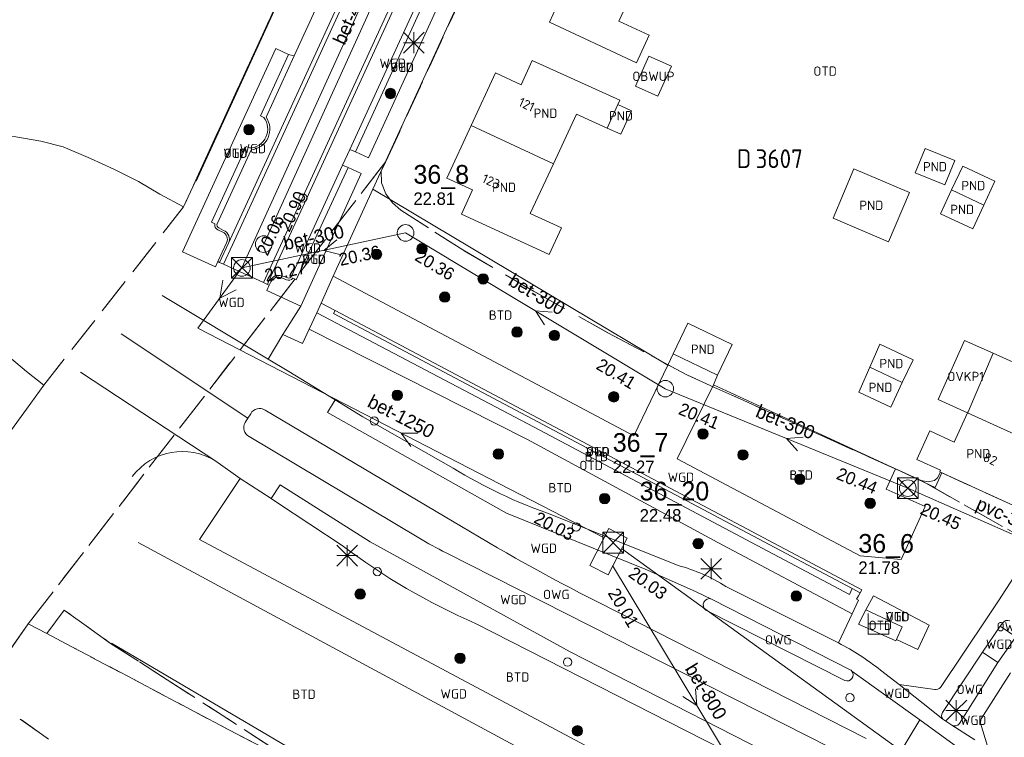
# Model space of a CAD drawing. Header units: metres. Extents: x 207644 to 210135, y 370459 to 373417.
# Tile 18 of 256: x 207854 to 207949, y 372045 to 372115. Entities that reach past the tile are written whole.
import ezdxf
from ezdxf.enums import TextEntityAlignment as Align

# ---------------------------------------------------------------- set-up
doc = ezdxf.new("R2010")
doc.units = ezdxf.units.M
doc.linetypes.add('HIDDEN2', pattern=[4.7625, 3.175, -1.5875])
for name, color, linetype in [('BTD', 7, 'Continuous'), ('combi_kolk', 7, 'Continuous'), ('CON_BxH1250x1250mm', 7, 'Continuous'), ('CON_BxH300x300mm', 7, 'Continuous'), ('CON_BxH315x315mm', 7, 'Continuous'), ('CON_BxH400x400mm', 7, 'Continuous'), ('CON_BxH800x800mm', 7, 'Continuous'), ('DMM_BxH1250x1250mm', 7, 'Continuous'), ('DMM_BxH300x300mm', 7, 'Continuous'), ('DMM_BxH315x315mm', 7, 'Continuous'), ('DMM_BxH400x400mm', 7, 'Continuous'), ('DMM_BxH800x800mm', 7, 'Continuous'), ('GB', 1, 'Continuous'), ('GB07', 1, 'Continuous'), ('GB11', 1, 'Continuous'), ('INV_BxH1250x1250mm', 7, 'Continuous'), ('INV_BxH300x300mm', 7, 'Continuous'), ('INV_BxH315x315mm', 7, 'Continuous'), ('INV_BxH400x400mm', 7, 'Continuous'), ('INV_BxH800x800mm', 7, 'Continuous'), ('KAD_perceelnummer', 212, 'Continuous'), ('KAD_sectie', 212, 'Continuous'), ('KAD_Vastgesteld_Perceel', 212, 'Continuous'), ('NAR', 7, 'Continuous'), ('NLV_inspectieput', 7, 'Continuous'), ('NNR_inspectieput', 7, 'Continuous'), ('NOD_inspectieput', 7, 'Continuous'), ('OBWUP', 7, 'Continuous'), ('OTD', 7, 'Continuous'), ('OVKP1', 7, 'Continuous'), ('OWG', 7, 'Continuous'), ('PIJL', 7, 'Continuous'), ('PND', 7, 'Continuous'), ('trottoirkolk', 7, 'Continuous'), ('VGO', 7, 'Continuous'), ('WGD', 7, 'Continuous')]:
    doc.layers.add(name, color=color, linetype=linetype)
for name, color, linetype, lineweight in [('GBOR', 7, 'Continuous', 25), ('GIMGMV', 7, 'Continuous', 25), ('GMV', 7, 'Continuous', 25), ('GP1', 7, 'Continuous', 30), ('Q14_zitbank-NGDW', 3, 'Continuous', 0), ('Q21_lantaarnpaal', 1, 'Continuous', 0), ('Q26_boom', 72, 'Continuous', 0), ('Q28_rioolput', 153, 'Continuous', 0)]:
    doc.layers.add(name, color=color, linetype=linetype, lineweight=lineweight)
doc.styles.add('ISO', font='isocpeur.ttf', dxfattribs={"height": 1})
doc.styles.add('ISOCP', font='ISOCP.shx', dxfattribs={"height": 1.8})

# ---------------------------------------------------------------- blocks, each defined once
blk = doc.blocks.new('ACMAP_ANN_TEMPLATE_Vastgesteld_Perceelnummer')
at = {"layer": 'KAD_perceelnummer', "style": 'ISOCP'}
blk.add_attdef('Perceelnummer', text='', height=1.8, dxfattribs=at).set_placement((0, 0), align=Align.MIDDLE)
at = {"layer": 'KAD_sectie', "style": 'ISOCP'}
blk.add_attdef('sectie', text='', height=1.8, dxfattribs=at).set_placement((-2.7, 0), align=Align.MIDDLE_RIGHT)
blk = doc.blocks.new('Q14')
blk.add_lwpolyline([(-0.983, 0.985), (-0.983, -1.014), (1.016, -1.014), (1.016, -0.015), (-0.983, -0.015)])
blk = doc.blocks.new('Q26')
blk.add_hatch(color=256).paths.add_polyline_path([(-0.452, -0.01, 1), (0.548, -0.01, 1)])
blk.add_circle((0.048, -0.01), 0.5)
blk = doc.blocks.new('Q21')
for p, q in [((-1, 1), (0, 0)), ((0, 1), (0, 0)), ((0, 0), (1, 1)), ((-1, 0), (0, 0)), ((-1, -1), (0, 0)), ((0, 0), (1, 0)), ((0, 0), (0, -1)), ((0, 0), (1, -1))]:
    blk.add_line(p, q)
blk = doc.blocks.new('Q28')
at = {"linetype": 'Continuous'}
for p, q in [((-1, -1), (1, 1)), ((-1, 1), (1, -1))]:
    blk.add_line(p, q, dxfattribs=at)
blk.add_lwpolyline([(1, 1), (1, -1), (-1, -1), (-1, 1)], close=True)

msp = doc.modelspace()

# ---------------------------------------------------------------- linework, layer by layer
at = {"layer": 'combi_kolk', "color": 253, "lineweight": 13}
for centre in [(207887.98, 372075.89), (207907.42, 372065.69), (207888.28, 372061.38), (207906.59, 372052.67), (207933.77, 372049.23)]:
    msp.add_circle(centre, 0.4, dxfattribs=at)
at = {"layer": 'CON_BxH1250x1250mm', "color": 253, "linetype": 'Continuous', "lineweight": 13}
msp.add_lwpolyline([(207871, 372084.82), (207910.123, 372064.626)], dxfattribs=at)
at = {"layer": 'CON_BxH300x300mm', "color": 253, "linetype": 'Continuous', "lineweight": 13}
for points in [[(207891, 372094), (207875.24, 372090.63)], [(207916, 372079), (207891, 372094)], [(207939.34, 372069.42), (207916, 372079)]]:
    msp.add_lwpolyline(points, dxfattribs=at)
at = {"layer": 'CON_BxH315x315mm', "color": 253, "linetype": 'Continuous', "lineweight": 13}
msp.add_lwpolyline([(207958.27, 372061.06), (207939.34, 372069.42)], dxfattribs=at)
at = {"layer": 'CON_BxH400x400mm', "color": 253, "linetype": 'Continuous', "lineweight": 13}
msp.add_lwpolyline([(207897.36, 372137.09), (207877.34, 372092.92)], dxfattribs=at)
at = {"layer": 'CON_BxH800x800mm', "color": 253, "linetype": 'Continuous', "lineweight": 13}
for points in [[(207915.48, 372179.25), (207875.24, 372090.63)], [(207871, 372084.82), (207875.24, 372090.63)], [(207987.666, 372008.685), (207911.787, 372063.602)], [(207910.93, 372061.959), (207927.153, 372035.014)]]:
    msp.add_lwpolyline(points, dxfattribs=at)
at = {"layer": 'GB', "color": 253, "linetype": 'Continuous', "lineweight": 13}
for points in [[(207911.529, 372114.383), (207913.753, 372119.17)], [(207905.908, 372116.624), (207904.835, 372114.289)], [(207904.835, 372114.289), (207913.227, 372110.386)], [(207914.443, 372113.034), (207911.529, 372114.383)], [(207913.227, 372110.386), (207914.443, 372113.034)], [(207902.106, 372108.273), (207903.185, 372110.605)], [(207903.185, 372110.605), (207911.623, 372106.769)], [(207897.299, 372104.336), (207899.646, 372109.41)], [(207899.646, 372109.41), (207902.106, 372108.273)], [(207911.623, 372106.769), (207911.436, 372106.36)], [(207911.436, 372106.36), (207910.398, 372104.094)], [(207907.446, 372105.437), (207905.229, 372100.668)], [(207910.398, 372104.094), (207907.446, 372105.437)], [(207897.299, 372104.336), (207894.953, 372099.263)], [(207902.993, 372095.857), (207905.229, 372100.668)], [(207894.953, 372099.263), (207897.432, 372098.138)], [(207897.432, 372098.138), (207896.362, 372095.802)], [(207896.362, 372095.802), (207904.823, 372091.925)], [(207905.996, 372094.489), (207902.993, 372095.857)], [(207904.823, 372091.925), (207905.996, 372094.489)], [(207916.766, 372082.344), (207918.177, 372085.294)], [(207918.177, 372085.294), (207922.444, 372083.253)], [(207922.444, 372083.253), (207921.033, 372080.303)], [(207916.766, 372082.344), (207921.033, 372080.303)], [(207947.549, 372082.408), (207954.676, 372079.224)], [(207943.809, 372073.846), (207945.103, 372076.668)], [(207940.201, 372072.194), (207941.447, 372074.925)], [(207941.447, 372074.925), (207943.809, 372073.846)], [(207942.48, 372071.14), (207940.201, 372072.194)], [(207942.414, 372070.994), (207942.48, 372071.14)], [(207942.614, 372070.903), (207942.414, 372070.994)], [(207942.614, 372070.903), (207949.469, 372067.774)]]:
    msp.add_lwpolyline(points, dxfattribs=at)
at = {"layer": 'GB07', "color": 253, "linetype": 'Continuous', "lineweight": 13}
for points in [[(207897.299, 372104.336), (207905.229, 372100.668)], [(207943.564, 372098.136), (207946.661, 372096.687)], [(207935.674, 372081.06), (207938.81, 372079.585)], [(207945.103, 372076.668), (207952.072, 372073.499)]]:
    msp.add_lwpolyline(points, dxfattribs=at)
at = {"layer": 'GB11', "color": 253, "linetype": 'Continuous', "lineweight": 13}
for points in [[(207911.436, 372106.36), (207912.747, 372105.76), (207911.709, 372103.494), (207910.398, 372104.094)], [(207940.061, 372099.782), (207941.009, 372102.124)], [(207941.009, 372102.124), (207943.854, 372100.972)], [(207943.854, 372100.972), (207942.906, 372098.63)], [(207932.145, 372095.412), (207934.162, 372100.174)], [(207934.162, 372100.174), (207939.516, 372097.907)], [(207943.564, 372098.136), (207944.637, 372100.431)], [(207944.637, 372100.431), (207947.734, 372098.982)], [(207942.906, 372098.63), (207940.061, 372099.782)], [(207943.564, 372098.136), (207942.49, 372095.841)], [(207947.734, 372098.982), (207946.661, 372096.687)], [(207939.516, 372097.907), (207937.499, 372093.145)], [(207945.587, 372094.392), (207946.661, 372096.687)], [(207937.499, 372093.145), (207932.145, 372095.412)], [(207942.49, 372095.841), (207945.587, 372094.392)], [(207935.674, 372081.06), (207936.641, 372083.293)], [(207936.641, 372083.293), (207939.845, 372081.786)], [(207945.146, 372076.768), (207947.549, 372082.408)], [(207935.674, 372081.06), (207934.767, 372078.966)], [(207939.845, 372081.786), (207938.81, 372079.585)], [(207937.7, 372077.225), (207938.81, 372079.585)], [(207934.767, 372078.966), (207934.628, 372078.67)], [(207934.628, 372078.67), (207937.7, 372077.225)], [(207945.103, 372076.668), (207945.146, 372076.768)]]:
    msp.add_lwpolyline(points, dxfattribs=at)
at = {"layer": 'GBOR', "color": 253, "linetype": 'Continuous', "lineweight": 13}
for points in [[(207863.628, 372084.284), (207875.818, 372076.159)], [(207938.443, 372043.714), (207940.485, 372047.095)]]:
    msp.add_lwpolyline(points, dxfattribs=at)
at = {"layer": 'GIMGMV', "color": 253, "linetype": 'Continuous', "lineweight": 13}
for points in [[(207914.424, 372111.014), (207913.125, 372108.128)], [(207916.581, 372110.043), (207914.424, 372111.014)], [(207915.282, 372107.157), (207916.581, 372110.043)], [(207913.125, 372108.128), (207915.282, 372107.157)]]:
    msp.add_lwpolyline(points, dxfattribs=at)
at = {"layer": 'GMV', "color": 253, "linetype": 'Continuous', "lineweight": 13}
for points in [[(207877.324, 372113.145), (207913.748, 372192.785)], [(207910.45, 372172.527), (207873.959, 372093.001)], [(207874.325, 372092.841), (207910.813, 372172.36)], [(207877.326, 372089.209), (207914.675, 372170.588)], [(207877.844, 372089.372), (207915.037, 372170.422)], [(207920.18, 372168.684), (207887.857, 372098.205)], [(207880.27, 372111.047), (207885.315, 372122.02)], [(207885.628, 372102.046), (207893.359, 372118.892)], [(207893.875, 372118.655), (207886.164, 372101.8)], [(207895.123, 372118.088), (207887.412, 372101.233)], [(207870.829, 372098.998), (207877.324, 372113.145)], [(207869.506, 372092.164), (207878.505, 372111.77)], [(207878.505, 372111.77), (207879.72, 372111.198)], [(207877.015, 372105.281), (207879.72, 372111.198)], [(207877.573, 372105.147), (207880.27, 372111.047)], [(207879.72, 372111.198), (207880.27, 372111.047)], [(207877.344, 372105.12), (207877.015, 372105.281)], [(207872.307, 372095.039), (207875.659, 372102.317)], [(207872.855, 372094.881), (207876.131, 372101.99)], [(207875.659, 372102.317), (207875.98, 372102.179)], [(207884.936, 372100.539), (207885.628, 372102.046)], [(207886.164, 372101.8), (207885.628, 372102.046)], [(207887.412, 372101.233), (207886.164, 372101.8)], [(207884.936, 372100.539), (207880.021, 372089.829)], [(207885.473, 372100.293), (207880.472, 372089.478)], [(207885.473, 372100.293), (207884.936, 372100.539)], [(207886.709, 372099.727), (207885.473, 372100.293)], [(207880.895, 372086.957), (207886.709, 372099.727)], [(207887.857, 372098.205), (207884.015, 372089.827)], [(207887.857, 372098.205), (207916.252, 372081.275)], [(207872.62, 372094.859), (207872.307, 372095.039)], [(207873.395, 372094.076), (207872.92, 372094.283)], [(207873.473, 372094.248), (207873.002, 372094.476)], [(207872.923, 372091.238), (207873.763, 372093.06)], [(207873.096, 372091.159), (207873.959, 372093.001)], [(207873.459, 372090.992), (207874.325, 372092.841)], [(207869.506, 372092.164), (207872.685, 372090.721)], [(207872.685, 372090.721), (207872.923, 372091.238)], [(207872.923, 372091.238), (207873.096, 372091.159)], [(207873.459, 372090.992), (207873.096, 372091.159)], [(207873.459, 372090.992), (207877.326, 372089.209)], [(207878.414, 372089.878), (207877.844, 372089.372)], [(207879.523, 372089.489), (207879.089, 372089.67)], [(207880.472, 372089.478), (207880.148, 372089.638)], [(207882.868, 372087.25), (207884.015, 372089.827)], [(207884.015, 372089.827), (207912.979, 372074.468)], [(207877.689, 372089.042), (207877.326, 372089.209)], [(207877.636, 372088.445), (207877.872, 372088.958)], [(207877.689, 372089.042), (207877.844, 372089.372)], [(207877.872, 372088.958), (207877.689, 372089.042)], [(207878.023, 372089.285), (207877.872, 372088.958)], [(207877.774, 372081.844), (207867.567, 372087.984)], [(207880.895, 372086.957), (207877.636, 372088.445)], [(207880.895, 372086.957), (207879.186, 372084.211)], [(207882.444, 372086.315), (207882.868, 372087.25)], [(207884.214, 372086.535), (207882.868, 372087.25)], [(207881.728, 372084.736), (207882.444, 372086.315)], [(207882.444, 372086.315), (207903.379, 372075.295)], [(207884.053, 372086.237), (207884.214, 372086.535)], [(207884.053, 372086.237), (207933.989, 372059.748)], [(207934.917, 372059.639), (207884.214, 372086.535)], [(207877.774, 372081.844), (207879.186, 372084.211)], [(207881.081, 372083.344), (207879.186, 372084.211)], [(207881.728, 372084.736), (207881.081, 372083.344)], [(207902.738, 372074.108), (207881.728, 372084.736)], [(207916.252, 372081.275), (207916.766, 372082.344)], [(207877.774, 372081.844), (207879.766, 372080.645)], [(207916.252, 372081.275), (207912.979, 372074.468)], [(207859.689, 372080.583), (207872.736, 372072.012)], [(207879.766, 372080.645), (207884.211, 372077.929)], [(207921.033, 372080.303), (207920.628, 372079.361)], [(207920.628, 372079.361), (207917.148, 372072.247)], [(207920.628, 372079.361), (207938.169, 372071.275)], [(207883.465, 372076.709), (207884.211, 372077.929)], [(207884.211, 372077.929), (207886.876, 372076.301)], [(207876.087, 372076.592), (207875.818, 372076.159)], [(207895.525, 372066.228), (207877.466, 372076.934)], [(207900.702, 372067.011), (207883.465, 372076.709)], [(207886.876, 372076.301), (207895.586, 372071.332)], [(207875.818, 372076.159), (207875.549, 372075.726)], [(207903.379, 372075.295), (207933.717, 372059.179)], [(207875.939, 372074.403), (207892.262, 372064.638)], [(207921.047, 372064.185), (207902.738, 372074.108)], [(207875.084, 372070.359), (207872.736, 372072.012)], [(207934.755, 372062.888), (207917.148, 372072.247)], [(207938.169, 372071.275), (207937.268, 372069.313)], [(207938.169, 372071.275), (207941.961, 372069.473)], [(207941.961, 372069.473), (207942.614, 372070.903)], [(207875.084, 372070.359), (207871.17, 372064.49)], [(207878.05, 372068.41), (207875.084, 372070.359)], [(207878.916, 372069.735), (207878.05, 372068.41)], [(207887.592, 372064.263), (207878.916, 372069.735)], [(207937.268, 372069.313), (207941.006, 372067.647)], [(207878.656, 372068.014), (207878.05, 372068.41)], [(207884.891, 372063.906), (207878.656, 372068.014)], [(207914.06, 372061.604), (207900.702, 372067.011)], [(207904.9, 372066.903), (207917.224, 372061.973)], [(207941.006, 372067.647), (207938.69, 372062.561)], [(207904.344, 372043.09), (207865.237, 372064.2)], [(207871.17, 372064.49), (207916.845, 372040.062)], [(207906.828, 372053.645), (207887.592, 372064.263)], [(207933.975, 372057.319), (207921.047, 372064.185)], [(207934.211, 372043.262), (207894.898, 372063.196)], [(207938.69, 372062.561), (207934.755, 372062.888)], [(207918.9, 372059.452), (207914.06, 372061.604)], [(207949.554, 372060.832), (207948.068, 372058.583)], [(207920.454, 372058.743), (207918.9, 372059.452)], [(207921.84, 372059.943), (207931.631, 372055.025)], [(207933.717, 372059.179), (207933.989, 372059.748)], [(207933.989, 372059.748), (207934.748, 372059.345)], [(207934.748, 372059.345), (207934.585, 372059.062)], [(207934.748, 372059.345), (207934.917, 372059.639)], [(207935.328, 372045.299), (207909.524, 372058.426)], [(207920.454, 372058.743), (207933.806, 372051.938)], [(207934.365, 372058.158), (207934.605, 372058.643)], [(207934.406, 372058.741), (207934.585, 372059.062)], [(207934.605, 372058.643), (207934.406, 372058.741)], [(207936.035, 372059.039), (207935.311, 372057.696)], [(207941.384, 372056.213), (207936.035, 372059.039)], [(207948.068, 372058.583), (207946.98, 372056.93)], [(207919.897, 372057.68), (207933.279, 372050.887)], [(207932.663, 372054.518), (207933.975, 372057.319)], [(207933.975, 372057.319), (207934.365, 372058.158)], [(207934.607, 372056.313), (207935.311, 372057.696)], [(207938.79, 372056.062), (207935.311, 372057.696)], [(207931.684, 372039.089), (207897.729, 372056.399)], [(207946.98, 372056.93), (207942.48, 372050.232)], [(207948.483, 372056.445), (207948.242, 372056.126)], [(207938.179, 372054.711), (207934.607, 372056.313)], [(207938.24, 372054.846), (207938.79, 372056.062)], [(207940.314, 372053.888), (207941.384, 372056.213)], [(207948.242, 372056.126), (207946.534, 372053.614)], [(207949.746, 372055.116), (207948.242, 372056.126)], [(207862.678, 372054.497), (207894.071, 372036.005)], [(207938.24, 372054.846), (207938.179, 372054.711)], [(207938.24, 372054.846), (207940.314, 372053.888)], [(207949.746, 372055.116), (207948.025, 372052.635)], [(207931.202, 372041.203), (207906.828, 372053.645)], [(207946.534, 372053.614), (207942.695, 372047.816)], [(207946.534, 372053.614), (207948.025, 372052.635)], [(207944.322, 372046.752), (207948.025, 372052.635)], [(207940.485, 372047.095), (207933.954, 372051.802)], [(207938.51, 372050.494), (207936.712, 372051.9)], [(207949.241, 372051.636), (207946.402, 372047.213)], [(207941.932, 372050.028), (207938.51, 372050.494)], [(207940.808, 372048.696), (207938.51, 372050.494)], [(207942.721, 372047.185), (207940.808, 372048.696)], [(207944.519, 372044.188), (207940.485, 372047.095)], [(207942.721, 372047.185), (207943.587, 372046.59)], [(207943.587, 372046.59), (207945.798, 372045.174)], [(207947.027, 372044.561), (207946.338, 372046.786)]]:
    msp.add_lwpolyline(points, dxfattribs=at)
for points in [[(207875.98, 372102.179, 0.607924), (207877.344, 372105.12)], [(207876.131, 372101.99, 0.568973), (207877.573, 372105.147)], [(207872.92, 372094.283, -0.322295), (207872.62, 372094.859)], [(207873.002, 372094.476, -0.412651), (207872.855, 372094.881)], [(207873.959, 372093.001, 0.413765), (207873.473, 372094.248)], [(207873.763, 372093.06, 0.427419), (207873.395, 372094.076)], [(207879.089, 372089.67, 0.400498), (207878.023, 372089.285)], [(207879.611, 372089.668, 0.175461), (207878.414, 372089.878)], [(207880.148, 372089.638, -0.343908), (207879.523, 372089.489)], [(207880.021, 372089.829, -0.422006), (207879.611, 372089.668)], [(207877.466, 372076.934, 0.433765), (207876.087, 372076.592)], [(207875.549, 372075.726, 0.448959), (207875.939, 372074.403)], [(207864.684, 372070.532, -0.393961), (207872.736, 372072.012)], [(207895.586, 372071.332, 0.051004), (207904.9, 372066.903)], [(207909.524, 372058.426, -0.018018), (207895.525, 372066.228)], [(207892.262, 372064.638, 0.021143), (207894.898, 372063.196)], [(207897.729, 372056.399, -0.060028), (207884.891, 372063.906)], [(207917.224, 372061.973, -0.074058), (207921.84, 372059.943)], [(207920.454, 372058.743, 0.862847), (207919.897, 372057.68)], [(207949.152, 372056.643, 0.358732), (207948.483, 372056.445)], [(207931.631, 372055.025, -0.010887), (207932.663, 372054.518)], [(207932.663, 372054.518, -0.046942), (207936.712, 372051.9)], [(207933.279, 372050.887, 0.753382), (207933.954, 372051.802)], [(207933.954, 372051.802, 0.084357), (207933.806, 372051.938)], [(207942.48, 372050.232, -0.255405), (207941.932, 372050.028)], [(207942.695, 372047.816, 0.367634), (207942.721, 372047.185)], [(207946.338, 372046.786, -0.018667), (207946.402, 372047.213)], [(207943.587, 372046.59, 0.378153), (207944.322, 372046.752)]]:
    msp.add_lwpolyline(points, format="xyb", dxfattribs=at)
at = {"layer": 'GP1', "color": 253, "linetype": 'Continuous', "lineweight": 13}
for points in [[(207942.266, 372077.958), (207944.802, 372083.635)], [(207944.802, 372083.635), (207947.549, 372082.408)], [(207945.103, 372076.668), (207942.266, 372077.958)]]:
    msp.add_lwpolyline(points, dxfattribs=at)
at = {"layer": 'KAD_Vastgesteld_Perceel', "color": 253, "linetype": 'HIDDEN2', "lineweight": 13}
for points in [[(208001.725, 372354.299), (207983.851, 372305.491), (207978.927, 372294.722), (207977.485, 372291.102), (207969.091, 372275.559), (207959.656, 372254.908), (207955.845, 372246.567), (207953.255, 372240.899), (207950.62, 372235.132), (207948.026, 372229.455), (207945.381, 372223.665), (207941.158, 372214.421), (207934.575, 372200.011), (207926.015, 372181.276), (207920.45, 372168.987), (207917.317, 372162.214), (207913.074, 372152.992), (207908.866, 372143.845), (207904.577, 372134.522), (207889.106, 372100.893), (207854.671, 372056.355), (207850.151, 372049.86), (207845.056, 372042.491)], [(207833.253, 372047.689), (207854.496, 372077.015), (207856.172, 372079.329), (207869.627, 372096.508), (207879.84, 372118.807), (207884.265, 372128.469), (207888.666, 372138.078), (207894.289, 372150.354), (207898.643, 372159.859), (207902.957, 372169.278), (207907.344, 372178.855), (207911.918, 372188.841), (207912.856, 372190.889), (207917.291, 372200.549), (207917.921, 372201.913), (207922.614, 372212.177)], [(207949.469, 372067.774), (207942.487, 372070.961), (207942.211, 372070.426), (207941.928, 372070.146), (207941.298, 372070.014), (207940.638, 372070.153), (207918.141, 372080.295), (207910.457, 372084.393), (207903.506, 372088.286), (207896.496, 372092.359), (207890.522, 372096.205), (207889.736, 372096.886), (207889.109, 372097.767), (207888.687, 372098.826), (207888.656, 372099.937), (207889.106, 372100.893), (207904.577, 372134.522), (207940.243, 372118.6), (207944.511, 372127.588), (207944.429, 372127.625), (207944.765, 372128.366), (207971.484, 372116.026)], [(207853.466, 372103.264), (207855.876, 372102.835), (207858.019, 372102.291), (207860.677, 372101.165), (207862.895, 372100.136), (207865.272, 372098.946), (207867.349, 372097.743), (207869.627, 372096.508), (207856.172, 372079.329), (207854.491, 372080.66), (207852.856, 372082.047)], [(207882.127, 372041.852), (207868.041, 372050.969), (207862.6, 372054.468), (207858.124, 372057.674), (207856.467, 372055.409), (207854.671, 372056.355), (207889.106, 372100.893), (207888.656, 372099.937), (207888.687, 372098.826), (207889.109, 372097.767), (207889.736, 372096.886), (207890.522, 372096.205), (207896.496, 372092.359), (207903.506, 372088.286), (207910.457, 372084.393), (207918.141, 372080.295), (207940.638, 372070.153), (207960.904, 372058.693), (207979.628, 372048.781), (207980.845, 372048.137), (207984.117, 372046.405), (208001.18, 372037.314)], [(207960.904, 372058.693), (207940.638, 372070.153), (207941.298, 372070.014), (207941.928, 372070.146), (207942.211, 372070.426), (207942.487, 372070.961), (207949.469, 372067.774)]]:
    msp.add_lwpolyline(points, dxfattribs=at)
for points in [[(207879.84, 372118.807), (207869.627, 372096.508), (207867.349, 372097.743), (207865.272, 372098.946), (207862.895, 372100.136), (207860.677, 372101.165), (207858.019, 372102.291), (207855.876, 372102.835), (207853.466, 372103.264), (207849.216, 372103.349), (207844.793, 372108.961), (207838.499, 372117.428), (207837.352, 372119.017), (207842.415, 372129.136), (207845.155, 372135.053), (207861.674, 372127.3), (207867.453, 372124.671), (207879.84, 372118.807)], [(207856.467, 372055.409), (207858.124, 372057.674), (207862.6, 372054.468), (207868.041, 372050.969), (207882.127, 372041.852), (207856.467, 372055.409)], [(207889.289, 372028.555), (207873.983, 372036.947), (207871.984, 372034.259), (207850.151, 372049.86), (207854.671, 372056.355), (207856.467, 372055.409), (207882.127, 372041.852), (207894.227, 372035.461), (207889.289, 372028.555)], [(207889.289, 372028.555), (207884.175, 372021.403), (207873.955, 372026.336), (207873.056, 372024.915), (207868.029, 372028.138), (207862.038, 372032.077), (207855.099, 372035.596), (207845.056, 372042.491), (207850.151, 372049.86), (207871.984, 372034.259), (207873.983, 372036.947), (207889.289, 372028.555)]]:
    msp.add_lwpolyline(points, close=True, dxfattribs=at)
at = {"layer": 'NOD_inspectieput', "color": 253, "linetype": 'Continuous', "lineweight": 13}
msp.add_lwpolyline([(207910.562, 372065.533), (207908.727, 372061.979), (207910.504, 372061.061), (207912.339, 372064.615), (207910.562, 372065.533)], dxfattribs=at)
at = {"layer": 'NOD_inspectieput', "color": 253, "lineweight": 13}
for centre in [(207891, 372094), (207877.34, 372092.92), (207875.24, 372090.63), (207875.24, 372090.63), (207916, 372079), (207939.34, 372069.42)]:
    msp.add_circle(centre, 0.8, dxfattribs=at)
at = {"layer": 'PIJL', "color": 253, "lineweight": 13}
for points in [[(207884.38, 372093.32), (207883.12, 372092.32), (207884.68, 372091.91)], [(207873.41, 372089.44), (207873.12, 372087.72), (207874.67, 372088.53)], [(207905.11, 372086.38), (207903.5, 372086.5), (207904.36, 372085.14)], [(207892.17, 372074.7), (207890.56, 372074.72), (207891.51, 372073.42)], [(207929.28, 372074.33), (207927.67, 372074.21), (207928.73, 372073)], [(207918.92, 372050.09), (207919.04, 372048.49), (207917.68, 372049.35)]]:
    msp.add_lwpolyline(points, dxfattribs=at)
at = {"layer": 'trottoirkolk', "color": 253, "lineweight": 13}
msp.add_circle((207881.11, 372097.36), 0.4, dxfattribs=at)

# ---------------------------------------------------------------- block references
at = {"layer": 'KAD_Vastgesteld_Perceel', "color": 253, "linetype": 'HIDDEN2', "lineweight": 13}
ref = msp.add_blockref('ACMAP_ANN_TEMPLATE_Vastgesteld_Perceelnummer', (207926.966, 372101.148), dxfattribs=at)
ref.add_attrib('Perceelnummer', '3607', dxfattribs={"layer": 'KAD_perceelnummer', "lineweight": 13, "height": 1.8, "style": 'ISOCP'}).set_placement((207926.966, 372101.148), align=Align.MIDDLE)
ref.add_attrib('sectie', 'D', dxfattribs={"layer": 'KAD_sectie', "lineweight": 13, "height": 1.8, "style": 'ISOCP'}).set_placement((207924.266, 372101.148), align=Align.MIDDLE_RIGHT)
at = {"layer": 'Q14_zitbank-NGDW', "color": 253}
msp.add_blockref('Q14', (207936.513, 372056.37), dxfattribs=at)
at = {"layer": 'Q21_lantaarnpaal', "color": 253}
for p in [(207891.79, 372112.32), (207885.372, 372062.919), (207920.402, 372061.654), (207944.013, 372048.007)]:
    msp.add_blockref('Q21', p, dxfattribs=at)
at = {"layer": 'Q26_boom', "color": 253}
for p in [(207889.491, 372107.438), (207875.872, 372103.961), (207888.15, 372091.955), (207892.527, 372092.483), (207898.415, 372089.576), (207894.719, 372087.833), (207901.672, 372084.464), (207905.277, 372084.133), (207890.145, 372078.372), (207910.986, 372078.222), (207919.571, 372074.653), (207899.885, 372072.718), (207923.419, 372072.634), (207928.897, 372070.288), (207910.111, 372068.419), (207935.671, 372067.968), (207919.114, 372064.091), (207886.575, 372059.233), (207928.56, 372059.04), (207896.191, 372053.047), (207907.491, 372046.058)]:
    msp.add_blockref('Q26', p, dxfattribs=at)
at = {"layer": 'Q28_rioolput', "color": 253}
for p in [(207875.243, 372090.634), (207939.336, 372069.424), (207910.987, 372064.173)]:
    msp.add_blockref('Q28', p, dxfattribs=at)

# ---------------------------------------------------------------- texts
at = {"layer": 'BTD', "color": 253, "linetype": 'Continuous', "lineweight": 13, "style": 'ISO'}
for p in [(207900.134, 372086.082), (207909.36, 372072.465), (207929.077, 372070.686), (207905.875, 372069.461), (207901.776, 372051.231), (207881.223, 372049.572)]:
    msp.add_text('BTD', height=0.9, dxfattribs=at).set_placement(p, align=Align.MIDDLE_CENTER)
at = {"layer": 'DMM_BxH1250x1250mm', "color": 253, "lineweight": 13}
msp.add_text('bet-1250', height=1.3, rotation=332.7, dxfattribs=at).set_placement((207887.22, 372077.32))
at = {"layer": 'DMM_BxH300x300mm', "color": 253, "lineweight": 13}
for rotation, p in [(12.07, (207879.4, 372092.33)), (329.04, (207900.78, 372089.04)), (337.68, (207924.59, 372076.32))]:
    msp.add_text('bet-300', height=1.3, rotation=rotation, dxfattribs=at).set_placement(p)
at = {"layer": 'DMM_BxH315x315mm', "color": 253, "lineweight": 13}
msp.add_text('pvc-315', height=1.3, rotation=336.17, dxfattribs=at).set_placement((207945.8, 372067.43))
at = {"layer": 'DMM_BxH400x400mm', "color": 253, "lineweight": 13}
msp.add_text('bet-400', height=1.3, rotation=65.62, dxfattribs=at).set_placement((207885.13, 372112.01))
at = {"layer": 'DMM_BxH800x800mm', "color": 253, "lineweight": 13}
msp.add_text('bet-800', height=1.3, rotation=301.05, dxfattribs=at).set_placement((207917.84, 372052.03))
at = {"layer": 'INV_BxH1250x1250mm', "color": 253, "lineweight": 13}
msp.add_text('20.03', height=1.2, rotation=332.7, dxfattribs=at).set_placement((207903.25, 372066.15))
at = {"layer": 'INV_BxH300x300mm', "color": 253, "lineweight": 13}
for s, rotation, p in [('20.36', 12.07, (207884.73, 372090.82)), ('20.36', 329.04, (207891.79, 372091.43)), ('20.27', 12.07, (207877.57, 372089.29)), ('20.41', 329.04, (207909.24, 372080.96)), ('20.41', 337.68, (207917.17, 372076.58)), ('20.44', 337.68, (207932.37, 372070.34))]:
    msp.add_text(s, height=1.2, rotation=rotation, dxfattribs=at).set_placement(p)
at = {"layer": 'INV_BxH315x315mm', "color": 253, "lineweight": 13}
msp.add_text('20.45', height=1.2, rotation=336.17, dxfattribs=at).set_placement((207940.44, 372066.97))
at = {"layer": 'INV_BxH400x400mm', "color": 253, "lineweight": 13}
msp.add_text('20.90', height=1.2, rotation=65.62, dxfattribs=at).set_placement((207879.81, 372094))
at = {"layer": 'INV_BxH800x800mm', "color": 253, "lineweight": 13}
for s, rotation, p in [('20.06', 65.58, (207877.71, 372091.71)), ('20.03', 324.11, (207912.35, 372060.97)), ('20.01', 301.05, (207910.42, 372059.32))]:
    msp.add_text(s, height=1.2, rotation=rotation, dxfattribs=at).set_placement(p)
at = {"layer": 'NAR', "color": 253, "linetype": 'Continuous', "lineweight": 13, "style": 'ISO'}
for s, rotation, p in [('121', 335.2, (207902.643, 372106.362)), ('123', 335.2, (207899.222, 372098.965)), ('82', 335.5, (207947.283, 372072.226))]:
    msp.add_text(s, height=0.9, rotation=rotation, dxfattribs=at).set_placement(p, align=Align.MIDDLE_CENTER)
at = {"layer": 'NLV_inspectieput', "color": 253, "lineweight": 13}
for s, p in [('22.81', (207891.75, 372096.7)), ('22.27', (207910.94, 372070.88)), ('22.48', (207913.53, 372066.2)), ('21.78', (207934.58, 372061.16))]:
    msp.add_text(s, height=1.2, dxfattribs=at).set_placement(p)
at = {"layer": 'NNR_inspectieput', "color": 253, "lineweight": 13}
for s, p in [('36_8', (207891.75, 372098.74)), ('36_7', (207910.94, 372072.92)), ('36_20', (207913.53, 372068.24)), ('36_6', (207934.58, 372063.2))]:
    msp.add_text(s, height=1.8, dxfattribs=at).set_placement(p)
at = {"layer": 'OBWUP', "color": 253, "linetype": 'Continuous', "lineweight": 13, "style": 'ISO'}
msp.add_text('OBWUP', height=0.9, dxfattribs=at).set_placement((207914.853, 372109.086), align=Align.MIDDLE_CENTER)
at = {"layer": 'OTD', "color": 253, "linetype": 'Continuous', "lineweight": 13, "style": 'ISO'}
for p in [(207890.644, 372109.946), (207931.381, 372109.578), (207874.613, 372101.669), (207882.173, 372091.461), (207909.485, 372072.938), (207908.856, 372071.61), (207938.348, 372057.044), (207936.699, 372056.21)]:
    msp.add_text('OTD', height=0.9, dxfattribs=at).set_placement(p, align=Align.MIDDLE_CENTER)
at = {"layer": 'OVKP1', "color": 253, "linetype": 'Continuous', "lineweight": 13, "style": 'ISO'}
msp.add_text('OVKP1', height=0.9, dxfattribs=at).set_placement((207944.908, 372080.173), align=Align.MIDDLE_CENTER)
at = {"layer": 'OWG', "color": 253, "linetype": 'Continuous', "lineweight": 13, "style": 'ISO'}
for p in [(207905.496, 372059.182), (207949.163, 372056.072), (207926.865, 372054.81), (207945.309, 372050.042)]:
    msp.add_text('OWG', height=0.9, dxfattribs=at).set_placement(p, align=Align.MIDDLE_CENTER)
at = {"layer": 'PND', "color": 253, "linetype": 'Continuous', "lineweight": 13, "style": 'ISO'}
for p in [(207904.461, 372105.524), (207911.733, 372105.275), (207941.958, 372100.377), (207945.649, 372098.559), (207900.475, 372098.392), (207935.831, 372096.659), (207944.576, 372096.264), (207919.605, 372082.799), (207937.76, 372081.423), (207936.719, 372079.127), (207946.137, 372072.747)]:
    msp.add_text('PND', height=0.9, dxfattribs=at).set_placement(p, align=Align.MIDDLE_CENTER)
at = {"layer": 'VGO', "color": 253, "linetype": 'Continuous', "lineweight": 13, "style": 'ISO'}
for p in [(207890.644, 372109.946), (207874.613, 372101.669), (207882.173, 372091.461), (207909.485, 372072.938), (207938.348, 372057.044)]:
    msp.add_text('VGO', height=0.9, dxfattribs=at).set_placement(p, align=Align.MIDDLE_CENTER)
at = {"layer": 'WGD', "color": 253, "linetype": 'Continuous', "lineweight": 13, "style": 'ISO'}
for p in [(207889.752, 372110.338), (207876.289, 372102.123), (207881.581, 372092.552), (207874.231, 372087.306), (207917.501, 372070.469), (207904.291, 372063.632), (207901.368, 372058.692), (207948.14, 372054.389), (207895.625, 372049.607), (207938.302, 372049.663), (207945.643, 372047.062)]:
    msp.add_text('WGD', height=0.9, dxfattribs=at).set_placement(p, align=Align.MIDDLE_CENTER)

doc.saveas('drawing.dxf')
